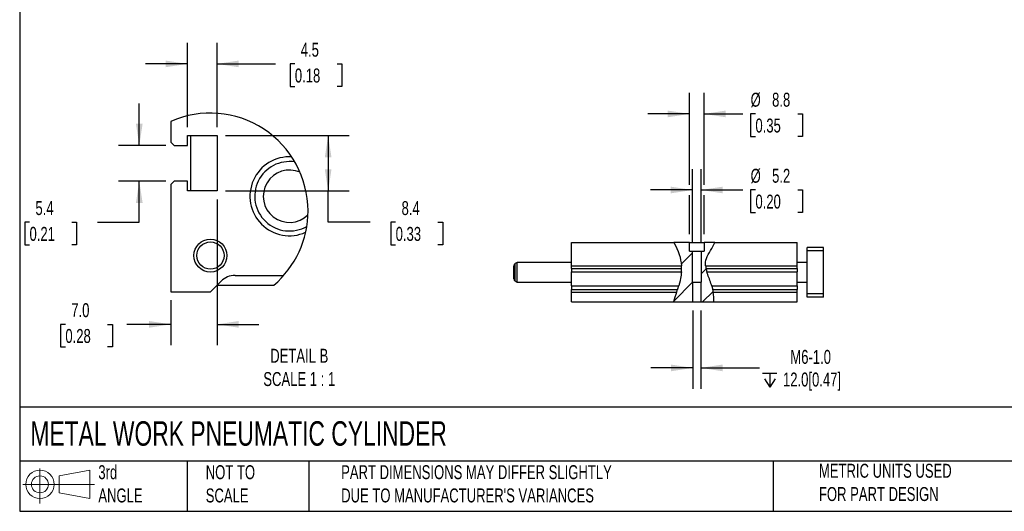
# Model space of a CAD drawing. Header units: millimetres. Extents: x 25 to 1092, y 25 to 838.
# Tile 1 of 4: x 25 to 623, y 25 to 324. Entities that reach past the tile are written whole.
import ezdxf

# ---------------------------------------------------------------- set-up
doc = ezdxf.new("R2010")
doc.units = ezdxf.units.MM
doc.header["$LTSCALE"] = 4
doc.linetypes.add('SLD-Solid', pattern=[0])
doc.layers.add('DIMENSIONS', color=140, linetype='SLD-Solid', lineweight=25)
doc.layers.add('TEXT', color=140, linetype='SLD-Solid', lineweight=25)
doc.layers.add('HATCH', color=6, linetype='SLD-Solid')
doc.layers.add('SLD-DEFPOINTS', color=7, linetype='Continuous')
doc.styles.add('SLDTEXTSTYLE0', font='TXT', dxfattribs={"width": 0.7})
doc.dimstyles.new('SLDDIMSTYLE1', dxfattribs={"dimtxt": 8.632031, "dimasz": 13.208, "dimexe": 0, "dimexo": 0.0625, "dimgap": 2.158008, "dimtad": 0, "dimtih": 1, "dimtoh": 1, "dimrnd": 1e-09, "dimzin": 12, "dimdsep": 46, "dimtxsty": 'SLDTEXTSTYLE0', "dimsah": 1, "dimcen": 0.09, "dimadec": 0, "dimazin": 3, "dimtfac": 1, "dimtmove": 0, "dimatfit": 0, "dimfxl": 0, "dimfrac": 2, "dimtolj": 1, "dimtzin": 12, "dimarcsym": 0})
doc.dimstyles.new('SLDDIMSTYLE6', dxfattribs={"dimtxt": 8.632031, "dimasz": 13.208, "dimexe": 0, "dimexo": 0.0625, "dimgap": 2.158008, "dimtad": 0, "dimtih": 1, "dimtoh": 1, "dimlfac": 0.25, "dimrnd": 1e-09, "dimzin": 12, "dimdsep": 46, "dimtxsty": 'SLDTEXTSTYLE0', "dimsah": 1, "dimcen": 0.09, "dimadec": 0, "dimazin": 3, "dimtfac": 1, "dimtofl": 0, "dimtmove": 0, "dimatfit": 3, "dimfxl": 0, "dimfrac": 2, "dimtolj": 1, "dimtzin": 12, "dimarcsym": 0})
doc.dimstyles.new('SLDDIMSTYLE7', dxfattribs={"dimtxt": 8.632031, "dimasz": 13.208, "dimexe": 0, "dimexo": 0.0625, "dimgap": 2.158008, "dimtad": 0, "dimtih": 1, "dimtoh": 1, "dimlfac": 0.25, "dimrnd": 1e-09, "dimzin": 12, "dimdsep": 46, "dimtxsty": 'SLDTEXTSTYLE0', "dimsah": 1, "dimcen": 0.09, "dimadec": 0, "dimazin": 3, "dimtfac": 1, "dimtmove": 0, "dimatfit": 0, "dimfxl": 0, "dimfrac": 2, "dimtolj": 1, "dimtzin": 12, "dimarcsym": 0})
doc.dimstyles.new('SLDDIMSTYLE8', dxfattribs={"dimtxt": 8.632031, "dimasz": 13.208, "dimexe": 0, "dimexo": 0.0625, "dimgap": 2.158008, "dimtad": 0, "dimtih": 1, "dimtoh": 1, "dimlfac": 0.25, "dimrnd": 1e-09, "dimzin": 4, "dimdsep": 46, "dimtxsty": 'SLDTEXTSTYLE0', "dimsah": 1, "dimcen": 0.09, "dimadec": 0, "dimazin": 1, "dimtfac": 1, "dimtmove": 0, "dimatfit": 0, "dimfxl": 0, "dimfrac": 2, "dimtolj": 1, "dimtzin": 12, "dimarcsym": 0})

# ---------------------------------------------------------------- blocks, each defined once
blk = doc.blocks.new('Block11')
at = {"color": 7, "linetype": 'SLD-Solid', "lineweight": 18}
for p, q in [((10.35, 21.24), (10.35, 0)), ((21.92, 16.67), (40.7, 20.13)), ((40.7, 20.13), (40.7, 2.93)), ((21.92, 6.38), (21.92, 16.67)), ((0, 11.53), (43.49, 11.53)), ((21.92, 6.38), (40.7, 2.93))]:
    blk.add_line(p, q, dxfattribs=at)
for radius in [8.6, 5.14]:
    blk.add_circle((10.35, 11.53), radius, dxfattribs=at)
blk = doc.blocks.new('Block12')
at = {"layer": 'SLD-DEFPOINTS'}
blk.add_blockref('Block11', (0, 0), dxfattribs=at)
blk = doc.blocks.new('_D_33')
at = {"layer": 'DIMENSIONS'}
for p, q in [((433.69, 188.26), (433.69, 233)), ((438.89, 188.26), (438.89, 233)), ((433.69, 220.3), (408.29, 220.3)), ((438.89, 220.3), (464.16, 220.3)), ((471.88, 220.3), (468.99, 220.3)), ((468.99, 220.3), (468.99, 206.58)), ((497.54, 220.3), (500.43, 220.3)), ((500.43, 220.3), (500.43, 206.58)), ((468.99, 206.58), (471.88, 206.58)), ((500.43, 206.58), (497.54, 206.58))]:
    blk.add_line(p, q, dxfattribs=at)
for points in [[(433.69, 220.3), (420.48, 222.33), (420.48, 218.27)], [(438.89, 220.3), (452.1, 218.27), (452.1, 222.33)]]:
    blk.add_solid(points, dxfattribs=at)
at = {"layer": 'DIMENSIONS', "char_height": 8.467, "attachment_point": 1, "style": 'SLDTEXTSTYLE0'}
for s, insert in [('%%c', (468.96, 233.15)), ('5.2', (481.99, 233.15)), ('0.20', (471.88, 217.5))]:
    blk.add_mtext(s, dxfattribs=dict(at, insert=insert))
blk = doc.blocks.new('_D_34')
at = {"layer": 'DIMENSIONS'}
for p, q in [((431.89, 223.35), (431.89, 279.14)), ((440.69, 223.35), (440.69, 279.14)), ((431.89, 266.44), (406.49, 266.44)), ((440.69, 266.44), (464.16, 266.44)), ((471.88, 266.44), (468.99, 266.44)), ((468.99, 266.44), (468.99, 252.72)), ((497.54, 266.44), (500.43, 266.44)), ((500.43, 266.44), (500.43, 252.72)), ((468.99, 252.72), (471.88, 252.72)), ((500.43, 252.72), (497.54, 252.72)), ((431.89, 193.46), (431.89, 217.25)), ((440.69, 193.46), (440.69, 217.25))]:
    blk.add_line(p, q, dxfattribs=at)
for points in [[(431.89, 266.44), (418.68, 268.47), (418.68, 264.41)], [(440.69, 266.44), (453.9, 264.41), (453.9, 268.47)]]:
    blk.add_solid(points, dxfattribs=at)
at = {"layer": 'DIMENSIONS', "char_height": 8.467, "attachment_point": 1, "style": 'SLDTEXTSTYLE0'}
for s, insert in [('%%c', (468.96, 279.29)), ('8.8', (481.99, 279.29)), ('0.35', (471.88, 263.63))]:
    blk.add_mtext(s, dxfattribs=dict(at, insert=insert))
blk = doc.blocks.new('SW_SYMBOL_HOLE_DEPTH')
at = {"layer": 'DIMENSIONS', "color": 0}
for p, q in [((0, 3500), (3200, 3500)), ((1600, 3500), (1600, 300)), ((400, 2220), (1600, 300)), ((2800, 2220), (1600, 300))]:
    blk.add_line(p, q, dxfattribs=at)
blk = doc.blocks.new('_D_35')
at = {"layer": 'DIMENSIONS'}
for p, q in [((433.83, 147.3), (433.83, 99.68)), ((438.75, 147.3), (438.75, 99.68)), ((433.83, 112.38), (408.43, 112.38)), ((438.75, 112.38), (474.32, 112.38))]:
    blk.add_line(p, q, dxfattribs=at)
for points in [[(433.83, 112.38), (420.62, 114.41), (420.62, 110.35)], [(438.75, 112.38), (451.95, 110.35), (451.95, 114.41)]]:
    blk.add_solid(points, dxfattribs=at)
at = {"layer": 'DIMENSIONS', "xscale": 0.002688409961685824, "yscale": 0.002688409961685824, "zscale": 0.002688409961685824}
blk.add_blockref('SW_SYMBOL_HOLE_DEPTH', (476.26, 99.8), dxfattribs=at)
at = {"layer": 'DIMENSIONS', "char_height": 8.467, "attachment_point": 1, "style": 'SLDTEXTSTYLE0'}
for s, insert in [('M6-1.0', (493.06, 123.29)), ('12.0[0.47]', (488.6, 109.57))]:
    blk.add_mtext(s, dxfattribs=dict(at, insert=insert))
blk = doc.blocks.new('_D_36')
at = {"layer": 'DIMENSIONS'}
for p, q in [((150.22, 253.3), (225.29, 253.3)), ((212.59, 253.3), (212.59, 219.7)), ((150.22, 219.7), (225.29, 219.7)), ((212.59, 200.71), (212.59, 219.7)), ((237.99, 200.71), (212.59, 200.71)), ((253.55, 200.71), (250.65, 200.71)), ((250.65, 200.71), (250.65, 186.99)), ((279.2, 200.71), (282.1, 200.71)), ((282.1, 200.71), (282.1, 186.99)), ((250.65, 186.99), (253.55, 186.99)), ((282.1, 186.99), (279.2, 186.99))]:
    blk.add_line(p, q, dxfattribs=at)
for points in [[(212.59, 253.3), (210.56, 240.09), (214.62, 240.09)], [(212.59, 219.7), (214.62, 232.91), (210.56, 232.91)]]:
    blk.add_solid(points, dxfattribs=at)
at = {"layer": 'DIMENSIONS', "char_height": 8.467, "attachment_point": 1, "style": 'SLDTEXTSTYLE0'}
for s, insert in [('8.4', (257.14, 213.56)), ('0.33', (253.55, 197.91))]:
    blk.add_mtext(s, dxfattribs=dict(at, insert=insert))
blk = doc.blocks.new('_D_37')
at = {"layer": 'DIMENSIONS'}
for p, q in [((97.97, 247.3), (97.97, 272.7)), ((114.06, 247.3), (85.27, 247.3)), ((114.06, 225.7), (85.27, 225.7)), ((97.97, 200.71), (97.97, 225.7)), ((31.36, 200.71), (28.46, 200.71)), ((28.46, 200.71), (28.46, 186.99)), ((57.01, 200.71), (59.91, 200.71)), ((59.91, 200.71), (59.91, 186.99)), ((72.57, 200.71), (97.97, 200.71)), ((28.46, 186.99), (31.36, 186.99)), ((59.91, 186.99), (57.01, 186.99))]:
    blk.add_line(p, q, dxfattribs=at)
for points in [[(97.97, 247.3), (100, 260.51), (95.94, 260.51)], [(97.97, 225.7), (95.94, 212.49), (100, 212.49)]]:
    blk.add_solid(points, dxfattribs=at)
at = {"layer": 'DIMENSIONS', "char_height": 8.467, "attachment_point": 1, "style": 'SLDTEXTSTYLE0'}
for s, insert in [('5.4', (34.95, 213.56)), ('0.21', (31.36, 197.91))]:
    blk.add_mtext(s, dxfattribs=dict(at, insert=insert))
blk = doc.blocks.new('_D_38')
at = {"layer": 'DIMENSIONS'}
for p, q in [((127.14, 258.38), (127.14, 309.49)), ((145.14, 258.38), (145.14, 309.49)), ((127.14, 296.79), (101.74, 296.79)), ((145.14, 296.79), (180.69, 296.79)), ((192.38, 296.79), (189.48, 296.79)), ((189.48, 296.79), (189.48, 283.07)), ((218.03, 296.79), (220.93, 296.79)), ((220.93, 296.79), (220.93, 283.07)), ((189.48, 283.07), (192.38, 283.07)), ((220.93, 283.07), (218.03, 283.07))]:
    blk.add_line(p, q, dxfattribs=at)
for points in [[(127.14, 296.79), (113.93, 298.82), (113.93, 294.75)], [(145.14, 296.79), (158.35, 294.75), (158.35, 298.82)]]:
    blk.add_solid(points, dxfattribs=at)
at = {"layer": 'DIMENSIONS', "char_height": 8.467, "attachment_point": 1, "style": 'SLDTEXTSTYLE0'}
for s, insert in [('4.5', (195.97, 309.63)), ('0.18', (192.38, 293.98))]:
    blk.add_mtext(s, dxfattribs=dict(at, insert=insert))
blk = doc.blocks.new('_D_39')
at = {"layer": 'DIMENSIONS'}
for p, q in [((145.14, 214.62), (145.14, 126.1)), ((117.14, 153.42), (117.14, 126.1)), ((53.12, 138.8), (50.22, 138.8)), ((50.22, 138.8), (50.22, 125.08)), ((78.77, 138.8), (81.67, 138.8)), ((81.67, 138.8), (81.67, 125.08)), ((117.14, 138.8), (90.47, 138.8)), ((145.14, 138.8), (170.54, 138.8)), ((50.22, 125.08), (53.12, 125.08)), ((81.67, 125.08), (78.77, 125.08))]:
    blk.add_line(p, q, dxfattribs=at)
for points in [[(117.14, 138.8), (103.93, 140.83), (103.93, 136.77)], [(145.14, 138.8), (158.35, 136.77), (158.35, 140.83)]]:
    blk.add_solid(points, dxfattribs=at)
at = {"layer": 'DIMENSIONS', "char_height": 8.467, "attachment_point": 1, "style": 'SLDTEXTSTYLE0'}
for s, insert in [('7.0', (56.71, 151.64)), ('0.28', (53.12, 135.99))]:
    blk.add_mtext(s, dxfattribs=dict(at, insert=insert))

msp = doc.modelspace()

# ---------------------------------------------------------------- hatches: boundary and pattern name
at = {"layer": 'HATCH'}
h = msp.add_hatch(dxfattribs=at)
h.set_pattern_fill('ANSI31', color=256, scale=4, style=0)
edge = h.paths.add_edge_path(flags=0)
edge.add_line((431.887, 188.378), (422.386, 188.378))
edge.add_spline(control_points=[(422.386, 188.378), (425.826, 182.524), (427.905, 173.963), (425.909, 162.556), (422.734, 155.011), (422.218, 152.378)], knot_values=[0.0297653, 0.0297653, 0.0297653, 0.0297653, 0.1503748, 0.2227015, 0.2750078, 0.2750078, 0.2750078, 0.2750078], weights=[1, 1, 1, 1, 1, 1], degree=3, periodic=0)
edge.add_line((422.218, 152.378), (433.829, 152.378))
edge.add_line((433.829, 152.378), (433.829, 164.378))
edge.add_line((433.829, 164.378), (433.687, 164.378))
edge.add_line((433.687, 164.378), (433.687, 183.178))
edge.add_line((433.687, 183.178), (431.887, 183.178))
edge.add_line((431.887, 183.178), (431.887, 188.378))
h = msp.add_hatch(dxfattribs=at)
h.set_pattern_fill('ANSI31', color=256, scale=4, style=0)
edge = h.paths.add_edge_path(flags=0)
edge.add_line((447.221, 188.378), (440.687, 188.378))
edge.add_line((440.687, 188.378), (440.687, 183.178))
edge.add_line((440.687, 183.178), (438.887, 183.178))
edge.add_line((438.887, 183.178), (438.887, 164.378))
edge.add_line((438.887, 164.378), (438.746, 164.378))
edge.add_line((438.746, 164.378), (438.746, 152.378))
edge.add_line((438.746, 152.378), (446.552, 152.378))
edge.add_spline(control_points=[(446.552, 152.378), (447.03, 155.749), (444.753, 166.191), (438.746, 176.823), (446.097, 185.266), (447.221, 188.378)], knot_values=[0.4984242, 0.4984242, 0.4984242, 0.4984242, 0.5659395, 0.6694704, 0.7362725, 0.7362725, 0.7362725, 0.7362725], weights=[1, 1, 1, 1, 1, 1], degree=3, periodic=0)

# ---------------------------------------------------------------- linework, layer by layer
for p, q in [((117.139, 261.901), (117.139, 249.301)), ((127.139, 253.301), (145.139, 253.301)), ((127.139, 247.301), (127.139, 253.301)), ((129.139, 253.301), (129.139, 219.701)), ((145.139, 253.301), (145.139, 219.701)), ((117.139, 249.301), (119.139, 247.301)), ((119.139, 247.301), (127.139, 247.301)), ((119.139, 225.701), (117.139, 223.701)), ((117.139, 223.701), (117.139, 158.501)), ((127.139, 225.701), (119.139, 225.701)), ((127.139, 219.701), (127.139, 225.701)), ((145.139, 219.701), (127.139, 219.701)), ((360.287, 174.378), (360.287, 188.378)), ((360.287, 188.378), (422.386, 188.378)), ((431.887, 188.378), (422.386, 188.378)), ((431.887, 183.178), (431.887, 188.378)), ((431.887, 188.378), (440.687, 188.378)), ((440.687, 188.378), (440.687, 183.178)), ((447.221, 188.378), (440.687, 188.378)), ((447.221, 188.378), (497.287, 188.378)), ((497.287, 174.378), (497.287, 188.378)), ((513.287, 185.378), (503.287, 185.378)), ((503.287, 183.378), (503.287, 185.378)), ((513.287, 183.378), (513.287, 185.378)), ((431.887, 183.178), (433.687, 183.178)), ((433.687, 164.378), (433.687, 183.178)), ((433.687, 183.178), (438.887, 183.178)), ((438.887, 183.178), (438.887, 164.378)), ((438.887, 183.178), (440.687, 183.178)), ((513.287, 183.378), (503.287, 183.378)), ((503.287, 157.378), (503.287, 183.378)), ((513.287, 157.378), (513.287, 183.378)), ((325.287, 166.399), (325.287, 174.358)), ((327.287, 176.378), (326.037, 175.657)), ((326.037, 165.1), (326.037, 175.657)), ((360.287, 176.378), (327.287, 176.378)), ((327.287, 164.378), (327.287, 176.378)), ((360.287, 174.378), (426.942, 174.378)), ((360.287, 172.757), (360.287, 174.378)), ((441.628, 174.378), (497.287, 174.378)), ((503.287, 176.378), (497.287, 176.378)), ((497.287, 172.757), (497.287, 174.378)), ((156.11, 168.501), (185.634, 168.501)), ((360.287, 172.757), (427.005, 172.757)), ((360.287, 172.757), (360.287, 170.636)), ((360.287, 170.636), (426.959, 170.636)), ((360.287, 162.121), (360.287, 170.636)), ((441.869, 172.757), (497.287, 172.757)), ((442.416, 170.636), (497.287, 170.636)), ((497.287, 172.757), (497.287, 170.636)), ((497.287, 162.121), (497.287, 170.636)), ((141.139, 158.501), (147.625, 164.986)), ((145.139, 162.501), (179.55, 162.501)), ((326.037, 165.1), (327.287, 164.378)), ((327.287, 164.378), (360.287, 164.378)), ((360.287, 162.121), (425.366, 162.121)), ((360.287, 162.121), (360.287, 160)), ((433.687, 164.378), (433.829, 164.378)), ((433.829, 152.378), (433.829, 164.378)), ((433.829, 164.378), (438.746, 164.378)), ((438.746, 164.378), (438.746, 152.378)), ((438.746, 164.378), (438.887, 164.378)), ((445.364, 162.121), (497.287, 162.121)), ((497.287, 164.378), (503.287, 164.378)), ((497.287, 162.121), (497.287, 160)), ((117.139, 158.501), (141.139, 158.501)), ((360.287, 158.378), (360.287, 160)), ((360.287, 160), (424.663, 160)), ((360.287, 152.378), (360.287, 158.378)), ((360.287, 158.378), (424.083, 158.378)), ((445.932, 160), (497.287, 160)), ((446.276, 158.378), (497.287, 158.378)), ((497.287, 158.378), (497.287, 160)), ((497.287, 152.378), (497.287, 158.378)), ((513.287, 157.378), (503.287, 157.378)), ((503.287, 155.378), (503.287, 157.378)), ((513.287, 155.378), (503.287, 155.378)), ((513.287, 155.378), (513.287, 157.378)), ((360.287, 152.378), (422.218, 152.378)), ((422.218, 152.378), (433.829, 152.378)), ((433.829, 152.378), (438.746, 152.378)), ((438.746, 152.378), (446.552, 152.378)), ((446.552, 152.378), (497.287, 152.378))]:
    msp.add_line(p, q)
for radius in [10, 8.268]:
    msp.add_circle((141.139, 180.501), radius)
for centre, radius, start, end in [((189.087, 216.489), 23.947, 86.638477, 294.276829), ((189.089, 216.488), 21.062, 80.911087, 300.001927), ((189.12, 216.508), 15.899, 66.171526, 314.773063), ((326.787, 174.358), 1.5, 120, 180), ((156.11, 156.501), 12, 89.999868, 135.000178), ((326.787, 166.399), 1.5, 180, 240)]:
    msp.add_arc(centre, radius, start, end)
for points in [[(422.386, 188.378), (425.258, 183.49), (426.638, 178.952), (426.942, 174.378)], [(427.005, 172.757), (426.999, 173.298), (426.978, 173.838), (426.942, 174.378)], [(441.628, 174.378), (441.677, 173.836), (441.76, 173.295), (441.869, 172.757)], [(426.959, 170.636), (426.812, 167.962), (426.318, 165.216), (425.366, 162.121)], [(424.083, 158.378), (423.335, 156.309), (422.578, 154.214), (422.218, 152.378)], [(424.083, 158.378), (424.278, 158.918), (424.473, 159.459), (424.663, 160)], [(445.932, 160), (446.06, 159.461), (446.176, 158.92), (446.276, 158.378)], [(446.552, 152.378), (446.813, 154.219), (446.663, 156.283), (446.276, 158.378)]]:
    msp.add_open_spline(points, degree=3)
for points, knots in [([(441.628, 174.378), (441.497, 175.839), (441.874, 180.416), (446.097, 185.266), (447.221, 188.378)], [0.638421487, 0.638421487, 0.638421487, 0.638421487, 0.669470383, 0.736272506, 0.736272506, 0.736272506, 0.736272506]), ([(426.959, 170.636), (426.97, 170.833), (426.979, 171.028), (426.993, 171.411), (426.998, 171.601), (427.005, 171.964), (427.007, 172.137), (427.008, 172.463), (427.007, 172.617), (427.005, 172.757)], [0, 0, 0, 0, 0.25, 0.25, 0.5, 0.5, 0.75, 0.75, 1, 1, 1, 1]), ([(441.869, 172.757), (441.897, 172.615), (441.93, 172.461), (442.006, 172.133), (442.048, 171.956), (442.141, 171.593), (442.192, 171.406), (442.299, 171.025), (442.356, 170.83), (442.416, 170.636)], [0, 0, 0, 0, 0.25, 0.25, 0.5, 0.5, 0.75, 0.75, 1, 1, 1, 1]), ([(445.364, 162.121), (445.221, 162.605), (444.265, 165.647), (443.098, 168.401), (442.416, 170.636)], [0.557288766, 0.557288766, 0.557288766, 0.557288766, 0.565939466, 0.612180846, 0.612180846, 0.612180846, 0.612180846]), ([(424.663, 160), (424.713, 160.141), (424.766, 160.294), (424.879, 160.62), (424.938, 160.795), (425.06, 161.158), (425.121, 161.344), (425.244, 161.726), (425.306, 161.923), (425.366, 162.121)], [0, 0, 0, 0, 0.25, 0.25, 0.5, 0.5, 0.75, 0.75, 1, 1, 1, 1]), ([(426.165, 165.095), (426.158, 165.06), (426.11, 164.848), (426.052, 164.61), (426, 164.398), (426, 164.396), (426, 164.396)], [0, 0, 0, 0, 0.0667609, 0.4140503, 0.7612982, 1, 1, 1, 1]), ([(445.364, 162.121), (445.422, 161.926), (445.477, 161.733), (445.584, 161.352), (445.636, 161.163), (445.733, 160.799), (445.778, 160.626), (445.86, 160.298), (445.898, 160.142), (445.932, 160)], [0, 0, 0, 0, 0.25, 0.25, 0.5, 0.5, 0.75, 0.75, 1, 1, 1, 1])]:
    msp.add_open_spline(points, degree=3, knots=knots)
at = {"layer": 'SLD-DEFPOINTS'}
for start, end in [(0, 113.77821), (310.468997, 359.999994)]:
    msp.add_arc((141.054, 207.623), 59.313, start, end, dxfattribs=at)
at = {"layer": 'TEXT'}
for p, q in [((25.4, 838.2), (25.4, 25.4)), ((1092.2, 88.504), (25.4, 88.504)), ((1092.2, 55.88), (25.4, 55.88)), ((127, 55.88), (127, 25.4)), ((200.847, 55.88), (200.847, 25.4)), ((482.586, 55.88), (482.586, 25.4)), ((25.4, 25.4), (1092.2, 25.4))]:
    msp.add_line(p, q, dxfattribs=at)

# ---------------------------------------------------------------- block references
at = {"layer": 'SLD-DEFPOINTS'}
msp.add_blockref('Block12', (27.352, 30.215), dxfattribs=at)

# ---------------------------------------------------------------- texts
at = {"layer": 'TEXT', "style": 'SLDTEXTSTYLE0'}
for s, insert, char_height, attachment_point in [('DETAIL B^JSCALE 1 : 1', (195.06, 123.981), 8.46667, 2), ('METAL WORK PNEUMATIC CYLINDER', (31.863, 80.026), 14.81667, 1), ('3rd^JANGLE', (73.129, 53.351), 8.4667, 1), ('METRIC UNITS USED ^JFOR PART DESIGN', (510.417, 54.224), 8.46667, 1), ('NOT TO^JSCALE', (138.301, 53.351), 8.46667, 1), ("PART DIMENSIONS MAY DIFFER SLIGHTLY ^JDUE TO MANUFACTURER'S VARIANCES", (220.477, 53.363), 8.46667, 1)]:
    msp.add_mtext(s, dxfattribs=dict(at, insert=insert, char_height=char_height, attachment_point=attachment_point))

# ---------------------------------------------------------------- dimensions: what is measured, and where the dimension line sits
at = {"layer": 'DIMENSIONS'}
for base, p1, p2, dimstyle, picture, middle in [((145.139, 296.787), (127.139, 253.301), (145.139, 253.301), 'SLDDIMSTYLE7', '_D_38', (205.207, 296.787)), ((145.139, 138.798), (117.139, 158.501), (145.139, 219.701), 'SLDDIMSTYLE8', '_D_39', (65.945, 138.798))]:
    dim = msp.add_linear_dim(base=base, p1=p1, p2=p2, dimstyle=dimstyle, dxfattribs=at)
    dim.commit()
    dim.dimension.update_dxf_attribs({"geometry": picture, "text_midpoint": middle, "dimtype": 160})
for base, p1, p2, text, picture, middle in [((440.687, 266.439), (431.887, 188.378), (440.687, 188.378), '%%c<>', '_D_34', (484.71, 266.439)), ((438.887, 220.303), (433.687, 183.178), (438.887, 183.178), '%%c<>', '_D_33', (484.71, 220.303)), ((438.746, 112.378), (433.829, 152.378), (438.746, 152.378), 'M6-1.0\\P{\\fGDT;x}12.0[0.47]', '_D_35', (513.207, 112.378))]:
    dim = msp.add_linear_dim(base=base, p1=p1, p2=p2, text=text, dimstyle='SLDDIMSTYLE1', dxfattribs=at)
    dim.commit()
    dim.dimension.update_dxf_attribs({"geometry": picture, "text_midpoint": middle, "dimtype": 160})
for base, p1, p2, dimstyle, picture, middle in [((97.971, 225.701), (119.139, 247.301), (119.139, 225.701), 'SLDDIMSTYLE7', '_D_37', (97.971, 200.713)), ((212.591, 219.701), (145.139, 253.301), (145.139, 219.701), 'SLDDIMSTYLE6', '_D_36', (212.591, 200.713))]:
    dim = msp.add_linear_dim(base=base, p1=p1, p2=p2, angle=90, dimstyle=dimstyle, dxfattribs=at)
    dim.commit()
    dim.dimension.update_dxf_attribs({"geometry": picture, "text_midpoint": middle, "dimtype": 160})

doc.saveas('drawing.dxf')
